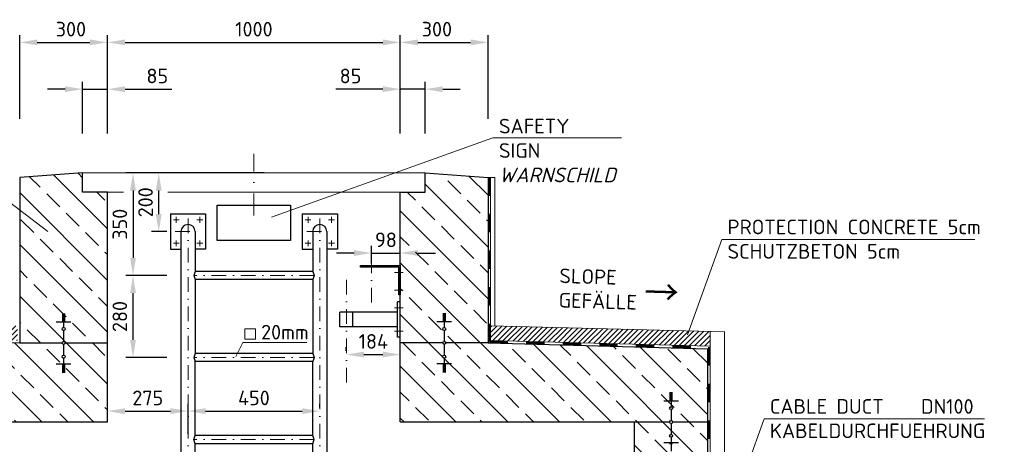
# Model space of a CAD drawing. Header units: millimetres. Extents: x -76904 to 25883, y -13890 to 20369.
# Tile 24 of 29: x 1958 to 5321, y 13966 to 15415. Entities that reach past the tile are written whole.
import ezdxf

# ---------------------------------------------------------------- set-up
doc = ezdxf.new("R2010")
doc.units = ezdxf.units.MM
doc.header["$MEASUREMENT"] = 0
for name, pattern in [('STRICHPUNKT2', [0.5, 0.25, -0.125, 0, -0.125]), ('VERDECKT2', [0.1875, 0.125, -0.0625]), ('WJF-UNSICHTBAR', [0.25, 0.125, -0.125])]:
    doc.linetypes.add(name, pattern=pattern)
for name, color, linetype, lineweight in [('P------T2', 7, 'Continuous', 18), ('P-BS----Bem', 7, 'Continuous', 18), ('P-BSBOD', 7, 'Continuous', 30), ('P-BSDEP', 7, 'Continuous', 30), ('P-BSWABD', 7, 'Continuous', 18), ('P-BSWAN', 7, 'Continuous', 30), ('P-BSWANF', 7, 'Continuous', 18), ('P-MS025', 7, 'Continuous', 30), ('P-SSDEK', 7, 'Continuous', 25), ('P-SSHAL', 7, 'Continuous', 25), ('P-SSLEI', 7, 'Continuous', 30), ('P-SSLEIX', 7, 'STRICHPUNKT2', 18)]:
    doc.layers.add(name, color=color, linetype=linetype, lineweight=lineweight)
doc.styles.get("Standard").update_dxf_attribs({"font": 'isocpeur.ttf'})
doc.dimstyles.new('Kopie von ISO-25', dxfattribs={"dimscale": 20, "dimtxt": 2.5, "dimasz": 3, "dimexe": 1.25, "dimexo": 0.625, "dimgap": 1, "dimtad": 1, "dimtxsty": 'Standard', "dimcen": 2.5, "dimadec": 0, "dimazin": 0, "dimtfac": 1, "dimtmove": 0, "dimatfit": 1, "dimfxl": 0, "dimarcsym": 0})

# ---------------------------------------------------------------- blocks, each defined once
blk = doc.blocks.new('*D9')
at = {"layer": 'Defpoints', "color": 0, "lineweight": 0, "transparency": 16777216}
for p in [(3257.9, 14618.9), (3159.8, 14571.2), (3257.9, 14421.4)]:
    blk.add_point(p, dxfattribs=at)
at = {"layer": 'P-BS----Bem', "color": 0, "lineweight": -2, "transparency": 16777216}
for p, q in [((3159.8, 14583.7), (3159.8, 14643.9)), ((3257.9, 14433.9), (3257.9, 14643.9)), ((3099.8, 14618.9), (3039.8, 14618.9)), ((3159.8, 14618.9), (3257.9, 14618.9)), ((3317.9, 14618.9), (3377.9, 14618.9))]:
    blk.add_line(p, q, dxfattribs=at)
at = {"layer": 'P-BS----Bem', "color": 0, "lineweight": 0, "transparency": 16777216}
for points in [[(3099.8, 14628.9), (3099.8, 14608.9), (3159.8, 14618.9)], [(3317.9, 14628.9), (3317.9, 14608.9), (3257.9, 14618.9)]]:
    blk.add_solid(points, dxfattribs=at)
at = {"layer": 'P-BS----Bem', "color": 0, "transparency": 16777216, "insert": (3208.9, 14663.9), "char_height": 50, "attachment_point": 5}
blk.add_mtext('98', dxfattribs=at)
blk = doc.blocks.new('*D22')
at = {"layer": 'Defpoints', "color": 0, "lineweight": 0, "transparency": 16777216}
for p in [(2257.9, 14079.1), (2532.9, 14079.1), (2532.9, 13987.4)]:
    blk.add_point(p, dxfattribs=at)
at = {"layer": 'P-BS----Bem', "color": 0, "lineweight": -2, "transparency": 16777216}
for p, q in [((2257.9, 14091.6), (2257.9, 14104.1)), ((2532.9, 13999.9), (2532.9, 14104.1)), ((2317.9, 14079.1), (2472.9, 14079.1))]:
    blk.add_line(p, q, dxfattribs=at)
at = {"layer": 'P-BS----Bem', "color": 0, "lineweight": 0, "transparency": 16777216}
for points in [[(2317.9, 14089.1), (2317.9, 14069.1), (2257.9, 14079.1)], [(2472.9, 14089.1), (2472.9, 14069.1), (2532.9, 14079.1)]]:
    blk.add_solid(points, dxfattribs=at)
at = {"layer": 'P-BS----Bem', "color": 0, "transparency": 16777216, "insert": (2395.4, 14124.1), "char_height": 50, "attachment_point": 5}
blk.add_mtext('275', dxfattribs=at)
blk = doc.blocks.new('*D23')
at = {"layer": 'Defpoints', "color": 0, "lineweight": 0, "transparency": 16777216}
for p in [(2532.9, 14079.1), (2982.9, 14079.1), (2982.9, 14079.1)]:
    blk.add_point(p, dxfattribs=at)
at = {"layer": 'P-BS----Bem', "color": 0, "lineweight": -2, "transparency": 16777216}
for p, q in [((2532.9, 14091.6), (2532.9, 14104.1)), ((2982.9, 14091.6), (2982.9, 14104.1)), ((2592.9, 14079.1), (2922.9, 14079.1))]:
    blk.add_line(p, q, dxfattribs=at)
at = {"layer": 'P-BS----Bem', "color": 0, "lineweight": 0, "transparency": 16777216}
for points in [[(2592.9, 14089.1), (2592.9, 14069.1), (2532.9, 14079.1)], [(2922.9, 14089.1), (2922.9, 14069.1), (2982.9, 14079.1)]]:
    blk.add_solid(points, dxfattribs=at)
at = {"layer": 'P-BS----Bem', "color": 0, "transparency": 16777216, "insert": (2757.9, 14124.1), "char_height": 50, "attachment_point": 5}
blk.add_mtext('450', dxfattribs=at)
blk = doc.blocks.new('*D24')
at = {"layer": 'Defpoints', "color": 0, "lineweight": 0, "ltscale": 50, "transparency": 16777216}
for p in [(2345, 14542.1), (2472.9, 14542.1), (2472.9, 14262.1)]:
    blk.add_point(p, dxfattribs=at)
at = {"layer": 'P-BS----Bem', "color": 0, "lineweight": -2, "ltscale": 50, "transparency": 16777216}
for p, q in [((2460.4, 14542.1), (2320, 14542.1)), ((2345, 14322.1), (2345, 14482.1)), ((2460.4, 14262.1), (2320, 14262.1))]:
    blk.add_line(p, q, dxfattribs=at)
at = {"layer": 'P-BS----Bem', "color": 0, "lineweight": 0, "ltscale": 50, "transparency": 16777216}
for points in [[(2335, 14482.1), (2355, 14482.1), (2345, 14542.1)], [(2335, 14322.1), (2355, 14322.1), (2345, 14262.1)]]:
    blk.add_solid(points, dxfattribs=at)
at = {"layer": 'P-BS----Bem', "color": 0, "ltscale": 50, "transparency": 16777216, "insert": (2300, 14402.1), "char_height": 50, "attachment_point": 5, "rotation": 90}
blk.add_mtext('280', dxfattribs=at)
blk = doc.blocks.new('*D25')
at = {"layer": 'Defpoints', "color": 0, "lineweight": 0, "ltscale": 50, "transparency": 16777216}
for p in [(2805.7, 14892.1), (2345, 14542.1), (2472.9, 14542.1)]:
    blk.add_point(p, dxfattribs=at)
at = {"layer": 'P-BS----Bem', "color": 0, "lineweight": -2, "ltscale": 50, "transparency": 16777216}
for p, q in [((2793.2, 14892.1), (2320, 14892.1)), ((2345, 14832.1), (2345, 14602.1)), ((2460.4, 14542.1), (2320, 14542.1))]:
    blk.add_line(p, q, dxfattribs=at)
at = {"layer": 'P-BS----Bem', "color": 0, "lineweight": 0, "ltscale": 50, "transparency": 16777216}
for points in [[(2335, 14832.1), (2355, 14832.1), (2345, 14892.1)], [(2335, 14602.1), (2355, 14602.1), (2345, 14542.1)]]:
    blk.add_solid(points, dxfattribs=at)
at = {"layer": 'P-BS----Bem', "color": 0, "ltscale": 50, "transparency": 16777216, "insert": (2300, 14717.1), "char_height": 50, "attachment_point": 5, "rotation": 90}
blk.add_mtext('350', dxfattribs=at)
blk = doc.blocks.new('*D26')
at = {"layer": 'Defpoints', "color": 0, "lineweight": 0, "ltscale": 50, "transparency": 16777216}
for p in [(2432.8, 14892.1), (2472.9, 14892.1), (2472.9, 14692.1)]:
    blk.add_point(p, dxfattribs=at)
at = {"layer": 'P-BS----Bem', "color": 0, "lineweight": -2, "ltscale": 50, "transparency": 16777216}
for p, q in [((2460.4, 14892.1), (2407.8, 14892.1)), ((2432.8, 14752.1), (2432.8, 14832.1)), ((2460.4, 14692.1), (2407.8, 14692.1))]:
    blk.add_line(p, q, dxfattribs=at)
at = {"layer": 'P-BS----Bem', "color": 0, "lineweight": 0, "ltscale": 50, "transparency": 16777216}
for points in [[(2422.8, 14832.1), (2442.8, 14832.1), (2432.8, 14892.1)], [(2422.8, 14752.1), (2442.8, 14752.1), (2432.8, 14692.1)]]:
    blk.add_solid(points, dxfattribs=at)
at = {"layer": 'P-BS----Bem', "color": 0, "ltscale": 50, "transparency": 16777216, "insert": (2387.8, 14792.1), "char_height": 50, "attachment_point": 5, "rotation": 90}
blk.add_mtext('200', dxfattribs=at)
blk = doc.blocks.new('*D45')
at = {"layer": 'Defpoints', "color": 0, "lineweight": 0, "transparency": 16777216}
for p in [(3257.9, 15338.1), (2257.9, 14827.1), (3257.9, 14827.1)]:
    blk.add_point(p, dxfattribs=at)
at = {"layer": 'P-BS----Bem', "color": 0, "lineweight": -2, "transparency": 16777216}
for p, q in [((2257.9, 15027.1), (2257.9, 15363.1)), ((2317.9, 15338.1), (3197.9, 15338.1)), ((3257.9, 15027.1), (3257.9, 15363.1))]:
    blk.add_line(p, q, dxfattribs=at)
at = {"layer": 'P-BS----Bem', "color": 0, "lineweight": 0, "transparency": 16777216}
for points in [[(2317.9, 15348.1), (2317.9, 15328.1), (2257.9, 15338.1)], [(3197.9, 15348.1), (3197.9, 15328.1), (3257.9, 15338.1)]]:
    blk.add_solid(points, dxfattribs=at)
at = {"layer": 'P-BS----Bem', "color": 0, "transparency": 16777216, "insert": (2757.9, 15383.1), "char_height": 50, "attachment_point": 5}
blk.add_mtext('1000', dxfattribs=at)
blk = doc.blocks.new('*D46')
at = {"layer": 'Defpoints', "color": 0, "lineweight": 0, "transparency": 16777216}
for p in [(2257.9, 15338.1), (1957.9, 14877.1), (2257.9, 14827.1)]:
    blk.add_point(p, dxfattribs=at)
at = {"layer": 'P-BS----Bem', "color": 0, "lineweight": -2, "transparency": 16777216}
for p, q in [((1957.9, 15077.1), (1957.9, 15363.1)), ((2017.9, 15338.1), (2197.9, 15338.1)), ((2257.9, 15027.1), (2257.9, 15363.1))]:
    blk.add_line(p, q, dxfattribs=at)
at = {"layer": 'P-BS----Bem', "color": 0, "lineweight": 0, "transparency": 16777216}
for points in [[(2017.9, 15348.1), (2017.9, 15328.1), (1957.9, 15338.1)], [(2197.9, 15348.1), (2197.9, 15328.1), (2257.9, 15338.1)]]:
    blk.add_solid(points, dxfattribs=at)
at = {"layer": 'P-BS----Bem', "color": 0, "transparency": 16777216, "insert": (2132.9, 15383.1), "char_height": 50, "attachment_point": 5}
blk.add_mtext('300', dxfattribs=at)
blk = doc.blocks.new('*D47')
at = {"layer": 'Defpoints', "color": 0, "lineweight": 0, "transparency": 16777216}
for p in [(3557.9, 15338.1), (3557.9, 14877.1), (3257.9, 14827.1)]:
    blk.add_point(p, dxfattribs=at)
at = {"layer": 'P-BS----Bem', "color": 0, "lineweight": -2, "transparency": 16777216}
for p, q in [((3257.9, 15027.1), (3257.9, 15363.1)), ((3317.9, 15338.1), (3497.9, 15338.1)), ((3557.9, 15077.1), (3557.9, 15363.1))]:
    blk.add_line(p, q, dxfattribs=at)
at = {"layer": 'P-BS----Bem', "color": 0, "lineweight": 0, "transparency": 16777216}
for points in [[(3317.9, 15348.1), (3317.9, 15328.1), (3257.9, 15338.1)], [(3497.9, 15348.1), (3497.9, 15328.1), (3557.9, 15338.1)]]:
    blk.add_solid(points, dxfattribs=at)
at = {"layer": 'P-BS----Bem', "color": 0, "transparency": 16777216, "insert": (3382.9, 15383.1), "char_height": 50, "attachment_point": 5}
blk.add_mtext('300', dxfattribs=at)
blk = doc.blocks.new('*D92')
at = {"layer": 'Defpoints', "color": 0, "lineweight": 0, "transparency": 16777216}
for p in [(3073.6, 14272.2), (3257.9, 14272.2), (3257.9, 14055.9)]:
    blk.add_point(p, dxfattribs=at)
at = {"layer": 'P-BS----Bem', "color": 0, "lineweight": -2, "transparency": 16777216}
for p, q in [((3073.6, 14284.7), (3073.6, 14297.2)), ((3257.9, 14068.4), (3257.9, 14297.2)), ((3133.6, 14272.2), (3197.9, 14272.2))]:
    blk.add_line(p, q, dxfattribs=at)
at = {"layer": 'P-BS----Bem', "color": 0, "lineweight": 0, "transparency": 16777216}
for points in [[(3133.6, 14282.2), (3133.6, 14262.2), (3073.6, 14272.2)], [(3197.9, 14282.2), (3197.9, 14262.2), (3257.9, 14272.2)]]:
    blk.add_solid(points, dxfattribs=at)
at = {"layer": 'P-BS----Bem', "color": 0, "transparency": 16777216, "insert": (3165.8, 14317.2), "char_height": 50, "attachment_point": 5}
blk.add_mtext('184', dxfattribs=at)
blk = doc.blocks.new('*D95')
at = {"layer": 'Defpoints', "color": 0, "lineweight": 0, "transparency": 16777216}
for p in [(3342.9, 15178.3), (3257.9, 14827.1), (3342.9, 14827.1)]:
    blk.add_point(p, dxfattribs=at)
at = {"layer": 'P-BS----Bem', "color": 0, "lineweight": -2, "transparency": 16777216}
for p, q in [((3257.9, 15027.1), (3257.9, 15203.3)), ((3342.9, 15027.1), (3342.9, 15203.3)), ((3197.9, 15178.3), (3037.9, 15178.3)), ((3342.9, 15178.3), (3257.9, 15178.3)), ((3402.9, 15178.3), (3462.9, 15178.3))]:
    blk.add_line(p, q, dxfattribs=at)
at = {"layer": 'P-BS----Bem', "color": 0, "lineweight": 0, "transparency": 16777216}
for points in [[(3197.9, 15188.3), (3197.9, 15168.3), (3257.9, 15178.3)], [(3402.9, 15188.3), (3402.9, 15168.3), (3342.9, 15178.3)]]:
    blk.add_solid(points, dxfattribs=at)
at = {"layer": 'P-BS----Bem', "color": 0, "transparency": 16777216, "insert": (3087.9, 15223.3), "char_height": 50, "attachment_point": 5}
blk.add_mtext('85', dxfattribs=at)
blk = doc.blocks.new('*D96')
at = {"layer": 'Defpoints', "color": 0, "lineweight": 0, "transparency": 16777216}
for p in [(2172.9, 15178.3), (2172.9, 14827.1), (2257.9, 14827.1)]:
    blk.add_point(p, dxfattribs=at)
at = {"layer": 'P-BS----Bem', "color": 0, "lineweight": -2, "transparency": 16777216}
for p, q in [((2172.9, 15027.1), (2172.9, 15203.3)), ((2257.9, 15027.1), (2257.9, 15203.3)), ((2112.9, 15178.3), (2052.9, 15178.3)), ((2172.9, 15178.3), (2257.9, 15178.3)), ((2317.9, 15178.3), (2477.9, 15178.3))]:
    blk.add_line(p, q, dxfattribs=at)
at = {"layer": 'P-BS----Bem', "color": 0, "lineweight": 0, "transparency": 16777216}
for points in [[(2112.9, 15188.3), (2112.9, 15168.3), (2172.9, 15178.3)], [(2317.9, 15188.3), (2317.9, 15168.3), (2257.9, 15178.3)]]:
    blk.add_solid(points, dxfattribs=at)
at = {"layer": 'P-BS----Bem', "color": 0, "transparency": 16777216, "insert": (2427.9, 15223.3), "char_height": 50, "attachment_point": 5}
blk.add_mtext('85', dxfattribs=at)

msp = doc.modelspace()

# ---------------------------------------------------------------- hatches: boundary and pattern name
at = {"lineweight": 0}
h = msp.add_hatch(dxfattribs=at)
h.set_pattern_fill('ANSI31', color=256, scale=100)
h.set_pattern_definition([(45, (2757.917, 14335.115), (-8.83883, 8.83883), [])])
h.paths.add_polyline_path([(4315.917, 14301.365), (4315.917, 14351.365), (3565.917, 14370.115), (3565.917, 14320.115)])
h.paths.add_polyline_path([(1199.917, 14351.365), (1199.917, 14301.365), (1949.917, 14320.115), (1949.917, 14370.115)])
at = {"layer": 'P-BSWANF', "lineweight": 5}
h = msp.add_hatch(dxfattribs=at)
h.set_pattern_fill('ANSI33', scale=500, angle=90, style=0)
h.set_pattern_definition([(135, (-9882.23, 2976.98), (-88.38835, -88.38835), []), (135, (-9882.23, 3065.37), (-88.38835, -88.38835), [62.5, -31.25])])
edge = h.paths.add_edge_path()
edge.add_line((1207.917, 12542.115), (1317.373, 12542.115))
edge.add_line((1317.373, 12542.115), (1317.373, 12572.005))
edge.add_line((1317.373, 12572.005), (1350.746, 12572.005))
edge.add_line((1350.746, 12572.005), (1350.746, 12542.115))
edge.add_line((1350.746, 12542.115), (1457.917, 12542.115))
edge.add_line((1457.917, 12542.115), (1457.917, 12883.004))
edge.add_arc((1691.155, 13167.315), 367.739, 180, 230.6358, ccw=False)
edge.add_arc((1691.155, 13167.315), 367.739, 129.3642, 180, ccw=False)
edge.add_line((1457.917, 13451.625), (1457.917, 13792.115))
edge.add_line((1457.917, 13792.115), (1207.917, 13792.115))
edge.add_line((1207.917, 13792.115), (1207.917, 12542.115))
h.paths.add_polyline_path([(1457.917, 14042.115), (2257.917, 14042.115), (2257.917, 14827.115), (2172.917, 14827.115), (2172.917, 14892.115), (1957.917, 14877.115), (1957.917, 14312.115), (1207.917, 14292.115), (1207.917, 13822.201), (1457.917, 13822.201)])
edge = h.paths.add_edge_path(flags=17)
edge.add_arc((1691.155, 13167.315), 367.739, 129.3642, 180)
edge.add_arc((1691.155, 13167.315), 367.739, 180, 230.6358)
edge.add_line((1457.917, 12883.004), (1457.917, 13451.625))
edge = h.paths.add_edge_path(flags=17)
edge.add_line((4057.917, 13420.714), (4057.917, 12913.915))
edge.add_arc((3791.42, 13167.315), 367.739, 316.443149, 360)
edge.add_arc((3791.42, 13167.315), 367.739, 0, 43.556851)
edge = h.paths.add_edge_path()
edge.add_arc((3791.42, 13167.315), 367.739, 0, 43.556851, ccw=False)
edge.add_arc((3791.42, 13167.315), 367.739, -43.556851, 0, ccw=False)
edge.add_line((4057.917, 12913.915), (4057.917, 12542.115))
edge.add_line((4057.917, 12542.115), (4166.959, 12542.115))
edge.add_line((4166.959, 12542.115), (4166.959, 12573.072))
edge.add_line((4166.959, 12573.072), (4199.048, 12573.072))
edge.add_line((4199.048, 12573.072), (4199.048, 12542.115))
edge.add_line((4199.048, 12542.115), (4307.917, 12542.115))
edge.add_line((4307.917, 12542.115), (4307.917, 13792.115))
edge.add_line((4307.917, 13792.115), (4057.917, 13792.115))
edge.add_line((4057.917, 13792.115), (4057.917, 13420.714))
h.paths.add_polyline_path([(4057.917, 14042.115), (4057.917, 13822.201), (4307.917, 13822.201), (4307.917, 14292.115), (3557.917, 14312.115), (3557.917, 14877.115), (3342.917, 14892.115), (3342.917, 14827.115), (3257.917, 14827.115), (3257.917, 14042.115)])

# ---------------------------------------------------------------- linework, layer by layer
for p, q in [((2102.93, 14411.769), (2112.93, 14411.769)), ((2102.93, 14408.249), (2112.93, 14408.249)), ((2102.93, 14404.729), (2112.93, 14404.729)), ((2102.93, 14401.209), (2112.93, 14401.209)), ((2102.93, 14397.689), (2112.93, 14397.689)), ((2102.93, 14394.169), (2112.93, 14394.169)), ((2107.93, 14412.115), (2107.93, 14364.51)), ((3412.905, 14411.769), (3402.905, 14411.769)), ((3412.905, 14408.249), (3402.905, 14408.249)), ((3412.905, 14404.729), (3402.905, 14404.729)), ((3412.905, 14401.209), (3402.905, 14401.209)), ((3412.905, 14397.689), (3402.905, 14397.689)), ((3412.905, 14394.169), (3402.905, 14394.169)), ((3407.905, 14412.115), (3407.905, 14364.51)), ((2082.93, 14383.609), (2132.93, 14383.609)), ((2102.93, 14390.649), (2112.93, 14390.649)), ((2102.93, 14387.129), (2112.93, 14387.129)), ((3432.905, 14383.609), (3382.905, 14383.609)), ((3412.905, 14390.649), (3402.905, 14390.649)), ((3412.905, 14387.129), (3402.905, 14387.129)), ((2107.93, 14354.157), (2107.93, 14317.292)), ((3407.905, 14354.157), (3407.905, 14317.292)), ((2107.93, 14306.939), (2107.93, 14270.074)), ((3407.905, 14306.939), (3407.905, 14270.074)), ((2107.93, 14259.721), (2107.93, 14212.115)), ((3407.905, 14259.721), (3407.905, 14212.115)), ((2082.93, 14240.621), (2132.93, 14240.621)), ((2102.93, 14237.101), (2112.93, 14237.101)), ((2102.93, 14233.581), (2112.93, 14233.581)), ((2102.93, 14230.062), (2112.93, 14230.062)), ((2102.93, 14226.542), (2112.93, 14226.542)), ((3432.905, 14240.621), (3382.905, 14240.621)), ((3412.905, 14237.101), (3402.905, 14237.101)), ((3412.905, 14233.581), (3402.905, 14233.581)), ((3412.905, 14230.062), (3402.905, 14230.062)), ((3412.905, 14226.542), (3402.905, 14226.542)), ((2102.93, 14223.022), (2112.93, 14223.022)), ((2102.93, 14219.502), (2112.93, 14219.502)), ((2102.93, 14215.982), (2112.93, 14215.982)), ((2102.93, 14212.462), (2112.93, 14212.462)), ((3412.905, 14223.022), (3402.905, 14223.022)), ((3412.905, 14219.502), (3402.905, 14219.502)), ((3412.905, 14215.982), (3402.905, 14215.982)), ((3412.905, 14212.462), (3402.905, 14212.462)), ((4187.917, 14141.768), (4177.917, 14141.768)), ((4187.917, 14138.248), (4177.917, 14138.248)), ((4187.917, 14134.728), (4177.917, 14134.728)), ((4187.917, 14131.208), (4177.917, 14131.208)), ((4187.917, 14127.688), (4177.917, 14127.688)), ((4182.917, 14142.115), (4182.917, 14094.509)), ((4207.917, 14113.609), (4157.917, 14113.609)), ((4187.917, 14124.168), (4177.917, 14124.168)), ((4187.917, 14120.649), (4177.917, 14120.649)), ((4187.917, 14117.129), (4177.917, 14117.129)), ((4182.917, 14084.156), (4182.917, 14047.291)), ((4182.917, 14036.938), (4182.917, 14000.073)), ((4207.917, 13970.621), (4157.917, 13970.621)), ((4187.917, 13967.101), (4177.917, 13967.101)), ((4182.917, 13989.72), (4182.917, 13942.115))]:
    msp.add_line(p, q)
at = {"color": 7}
msp.add_lwpolyline([(3252.917, 14576.165), (3257.917, 14576.165), (3257.917, 14476.165), (3252.917, 14476.165), (3252.917, 14571.165), (3122.269, 14571.165), (3122.269, 14576.165), (3257.917, 14576.165), (3257.917, 14571.165)], dxfattribs=at)
for centre in [(2107.93, 14359.333), (3407.905, 14359.333), (2107.93, 14312.115), (3407.905, 14312.115), (2107.93, 14264.897), (3407.905, 14264.897), (4182.917, 14089.333), (4182.917, 14042.115), (4182.917, 13994.897)]:
    msp.add_circle(centre, 5.176)
at = {"layer": 'P------T2', "color": 7}
for p, q in [((1844.846, 14851.834), (2054.402, 14691.926)), ((4238.943, 14339.072), (4356.476, 14665.513)), ((4356.476, 14665.513), (5220.892, 14665.513)), ((4383.66, 13726.37), (4501.193, 14052.811)), ((4501.193, 14052.811), (5253.517, 14052.811))]:
    msp.add_line(p, q, dxfattribs=at)
for points in [[(4013.518, 15011.763), (3573.673, 15011.763), (2818.224, 14741.454)], [(2938.814, 14313.664), (2720.206, 14313.664), (2695.624, 14266.149)]]:
    msp.add_lwpolyline(points, dxfattribs=at)
msp.add_lwpolyline([(2763.464, 14325.045), (2727.164, 14325.045), (2727.164, 14360.538), (2763.464, 14360.538)], close=True, dxfattribs=at)
at = {"layer": 'P-BSBOD', "color": 7}
for p, q in [((1957.943, 14312.115), (2102.754, 14312.115)), ((2113.106, 14312.115), (2257.917, 14312.115)), ((3402.729, 14312.115), (3257.917, 14312.115)), ((3557.892, 14312.115), (3413.081, 14312.115)), ((4057.917, 14042.115), (4177.741, 14042.115)), ((4188.094, 14042.115), (4307.917, 14042.115))]:
    msp.add_line(p, q, dxfattribs=at)
at = {"layer": 'P-BSDEP', "color": 7}
for p, q in [((1957.917, 14312.115), (1207.917, 14292.115)), ((3557.917, 14312.115), (4307.917, 14292.115)), ((1457.917, 14042.115), (2257.917, 14042.115)), ((3257.917, 14042.115), (4057.917, 14042.115))]:
    msp.add_line(p, q, dxfattribs=at)
at = {"layer": 'P-BSWABD', "color": 7}
for p, q in [((3557.917, 14877.115), (3565.917, 14877.115)), ((3565.917, 14877.115), (3565.917, 14320.115)), ((3565.917, 14877.115), (3580.917, 14877.115)), ((3580.917, 14877.115), (3580.917, 14369.74)), ((3565.917, 14370.115), (4365.917, 14350.115)), ((4315.917, 14351.365), (4315.917, 12192.115)), ((4365.182, 14350.133), (4365.917, 12192.115)), ((3565.917, 14320.115), (4315.917, 14301.365))]:
    msp.add_line(p, q, dxfattribs=at)
at = {"layer": 'P-BSWABD', "color": 7, "linetype": 'WJF-UNSICHTBAR', "lineweight": 53, "ltscale": 500}
for p, q in [((3562.917, 14877.115), (3562.917, 14317.115)), ((3562.917, 14317.115), (4312.917, 14297.115)), ((4312.917, 14297.115), (4312.917, 12197.115))]:
    msp.add_line(p, q, dxfattribs=at)
at = {"layer": 'P-BSWAN', "color": 7}
for p, q in [((2172.917, 14892.115), (1957.917, 14877.115)), ((1957.917, 14877.115), (1957.917, 14312.115)), ((2172.917, 14827.115), (2172.917, 14892.115)), ((3342.917, 14892.115), (3557.917, 14877.115)), ((3342.917, 14827.115), (3342.917, 14892.115)), ((3557.917, 14877.115), (3557.917, 14312.115)), ((2257.917, 14827.115), (2172.917, 14827.115)), ((2257.917, 14042.115), (2257.917, 14827.115)), ((3257.917, 14042.115), (3257.917, 14827.115)), ((3257.917, 14827.115), (3342.917, 14827.115)), ((4307.917, 12542.115), (4307.917, 14292.115)), ((4057.917, 12542.115), (4057.917, 14042.115))]:
    msp.add_line(p, q, dxfattribs=at)
at = {"layer": 'P-BSWAN', "color": 7, "lineweight": 18}
for p, q in [((2172.917, 14892.115), (3342.917, 14892.115)), ((2257.917, 14827.115), (2312.153, 14827.115)), ((2464.135, 14827.115), (3257.917, 14827.115))]:
    msp.add_line(p, q, dxfattribs=at)
at = {"layer": 'P-MS025', "color": 7, "linetype": 'STRICHPUNKT2', "lineweight": 18, "ltscale": 200}
for p, q in [((3159.818, 14599.896), (3159.818, 14445.825)), ((3073.641, 14527.355), (3073.641, 14138.888))]:
    msp.add_line(p, q, dxfattribs=at)
at = {"layer": 'P-MS025', "color": 7, "linetype": 'VERDECKT2', "lineweight": 25, "ltscale": 70}
for p, q in [((3142.961, 14576.165), (3142.961, 14571.165)), ((3176.676, 14576.165), (3176.676, 14571.165))]:
    msp.add_line(p, q, dxfattribs=at)
at = {"layer": 'P-SSDEK', "color": 7, "linetype": 'STRICHPUNKT2', "lineweight": 18, "ltscale": 300}
msp.add_line((2757.917, 14747.115), (2757.917, 14957.115), dxfattribs=at)
at = {"layer": 'P-SSHAL', "color": 7, "linetype": 'STRICHPUNKT2', "lineweight": 18, "ltscale": 300}
for p, q in [((3267.917, 14552.502), (3237.917, 14552.502)), ((3267.917, 14491.619), (3237.917, 14491.619)), ((3267.917, 14432.115), (3237.917, 14432.115)), ((3267.917, 14352.115), (3237.917, 14352.115))]:
    msp.add_line(p, q, dxfattribs=at)
at = {"layer": 'P-SSHAL', "color": 7}
for p, q in [((3247.917, 14332.115), (3247.917, 14452.115)), ((3257.917, 14452.115), (3247.917, 14452.115)), ((3247.917, 14417.115), (3051.791, 14417.115)), ((3051.791, 14367.115), (3051.791, 14417.115)), ((3095.491, 14367.115), (3095.491, 14417.115)), ((3247.917, 14367.115), (3051.791, 14367.115)), ((3257.917, 14332.115), (3247.917, 14332.115))]:
    msp.add_line(p, q, dxfattribs=at)
msp.add_lwpolyline([(2632.917, 14782.115), (2882.917, 14782.115), (2882.917, 14662.115), (2632.917, 14662.115)], close=True, dxfattribs=at)
at = {"layer": 'P-SSLEI', "color": 7, "lineweight": 25}
for p, q in [((2472.917, 14752.115), (2592.917, 14752.115)), ((2472.917, 14752.115), (2472.917, 14632.115)), ((2592.917, 14752.115), (2592.917, 14632.115)), ((2922.917, 14752.115), (3042.917, 14752.115)), ((2922.917, 14752.115), (2922.917, 14632.115)), ((3042.917, 14752.115), (3042.917, 14632.115)), ((2472.917, 14632.115), (2508.767, 14632.115)), ((2592.917, 14632.115), (2557.067, 14632.115)), ((2922.917, 14632.115), (2958.767, 14632.115)), ((3042.917, 14632.115), (3007.067, 14632.115))]:
    msp.add_line(p, q, dxfattribs=at)
at = {"layer": 'P-SSLEI', "color": 7}
for p, q in [((2508.767, 14692.115), (2508.767, 12720.215)), ((2557.067, 14692.115), (2557.067, 14556.257)), ((2958.767, 14692.115), (2958.767, 14556.257)), ((3007.067, 14692.115), (3007.067, 12720.215)), ((2557.067, 14556.257), (2552.493, 14542.115)), ((2552.493, 14542.115), (2557.067, 14527.973)), ((2958.767, 14556.257), (2557.067, 14556.257)), ((2958.767, 14556.257), (2963.341, 14542.115)), ((2963.341, 14542.115), (2958.767, 14527.973)), ((2557.067, 14527.973), (2557.067, 14276.257)), ((2958.767, 14527.973), (2557.067, 14527.973)), ((2958.767, 14527.973), (2958.767, 14276.257)), ((2557.067, 14276.257), (2552.493, 14262.115)), ((2552.493, 14262.115), (2557.067, 14247.973)), ((2958.767, 14276.257), (2557.067, 14276.257)), ((2958.767, 14276.257), (2963.341, 14262.115)), ((2963.341, 14262.115), (2958.767, 14247.973)), ((2958.767, 14247.973), (2557.067, 14247.973)), ((2557.067, 13996.257), (2557.067, 14247.972)), ((2958.767, 13996.257), (2958.767, 14247.972)), ((2552.493, 13982.115), (2557.067, 13996.257)), ((2958.767, 13996.257), (2557.067, 13996.257)), ((2963.341, 13982.115), (2958.767, 13996.257)), ((2557.067, 13967.972), (2552.493, 13982.115)), ((2958.767, 13967.972), (2557.067, 13967.972)), ((2557.067, 13716.257), (2557.067, 13967.972)), ((2958.767, 13967.972), (2963.341, 13982.115)), ((2958.767, 13716.257), (2958.767, 13967.972))]:
    msp.add_line(p, q, dxfattribs=at)
for centre in [(2532.917, 14692.115), (2982.917, 14692.115)]:
    msp.add_arc(centre, 24.15, 0, 180, dxfattribs=at)
at = {"layer": 'P-SSLEIX', "color": 7, "linetype": 'STRICHPUNKT2', "ltscale": 200}
for p, q in [((2482.917, 14732.115), (2502.917, 14732.115)), ((2492.917, 14742.115), (2492.917, 14722.115)), ((2532.917, 14736.265), (2532.917, 12689.204)), ((2582.917, 14732.115), (2562.917, 14732.115)), ((2572.917, 14742.115), (2572.917, 14722.115)), ((2932.917, 14732.115), (2952.917, 14732.115)), ((2942.917, 14742.115), (2942.917, 14722.115)), ((2982.917, 14736.265), (2982.917, 12689.204)), ((3032.917, 14732.115), (3012.917, 14732.115)), ((3022.917, 14742.115), (3022.917, 14722.115)), ((2488.767, 14692.115), (2577.067, 14692.115)), ((2938.767, 14692.115), (3027.067, 14692.115)), ((2482.917, 14652.115), (2502.917, 14652.115)), ((2492.917, 14642.115), (2492.917, 14662.115)), ((2582.917, 14652.115), (2562.917, 14652.115)), ((2572.917, 14642.115), (2572.917, 14662.115)), ((2932.917, 14652.115), (2952.917, 14652.115)), ((2942.917, 14642.115), (2942.917, 14662.115)), ((3032.917, 14652.115), (3012.917, 14652.115)), ((3022.917, 14642.115), (3022.917, 14662.115)), ((2963.341, 14542.115), (2552.493, 14542.115)), ((2963.341, 14262.115), (2552.493, 14262.115)), ((2963.341, 13982.115), (2552.493, 13982.115))]:
    msp.add_line(p, q, dxfattribs=at)

# ---------------------------------------------------------------- texts
at = {"layer": 'P------T2', "color": 7, "lineweight": 0, "char_height": 50, "width": 405, "attachment_point": 1}
for s, insert in [('SAFETY SIGN {\\fISOCPEUR|b0|i1|c0|p34;WARNSCHILD}', (3595.03, 15077.128)), ('20mm', (2782.442, 14373.67))]:
    msp.add_mtext(s, dxfattribs=dict(at, insert=insert))
at = {"layer": 'P------T2', "color": 7, "char_height": 50, "width": 1018.25102, "attachment_point": 1}
for s, insert in [('{\\C256;PROTECTION CONCRETE 5cm\\PSCHUTZBETON 5cm}', (4375.676, 14732.855)), ('{\\C256;CABLE DUCT    DN100\\PKABELDURCHFUEHRUNG}', (4520.393, 14120.152))]:
    msp.add_mtext(s, dxfattribs=dict(at, insert=insert))
at = {"layer": 'P------T2', "color": 7, "attachment_point": 1, "rotation": 358.314382}
for s, insert, char_height, width in [('{\\C256;SLOPE\\PGEFÄLLE}', (3802.227, 14566.49), 50, 268.08111), ('{\\fSimSun|b0|i0|c134|p2;\\H1.0833x;\\C256;→}', (4093.019, 14529.794), 80, 87.73855)]:
    msp.add_mtext(s, dxfattribs=dict(at, insert=insert, char_height=char_height, width=width))

# ---------------------------------------------------------------- dimensions: what is measured, and where the dimension line sits
at = {"layer": 'P-BS----Bem', "color": 7}
for base, p1, p2, picture, middle in [((2257.917, 15338.106), (1957.917, 14877.115), (2257.917, 14827.115), '*D46', (2132.917, 15338.106)), ((3257.917, 15338.106), (2257.917, 14827.115), (3257.917, 14827.115), '*D45', (2757.917, 15338.106)), ((3557.917, 15338.106), (3257.917, 14827.115), (3557.917, 14877.115), '*D47', (3382.917, 15338.106)), ((3342.917, 15178.313), (3257.917, 14827.115), (3342.917, 14827.115), '*D95', (3087.917, 15178.313))]:
    dim = msp.add_linear_dim(base=base, p1=p1, p2=p2, dimstyle='Kopie von ISO-25', override={"dimexo": 10}, dxfattribs=at)
    dim.commit()
    dim.dimension.update_dxf_attribs({"geometry": picture, "text_midpoint": middle, "dimtype": 160})
dim = msp.add_linear_dim(base=(2172.917, 15178.313), p1=(2257.917, 14827.115), p2=(2172.917, 14827.115), angle=180, dimstyle='Kopie von ISO-25', override={"dimexo": 10}, dxfattribs=at)
dim.commit()
dim.dimension.update_dxf_attribs({"geometry": '*D96', "text_midpoint": (2427.917, 15178.313), "dimtype": 160})
at = {"layer": 'P-BS----Bem', "color": 7, "ltscale": 50}
for base, p1, p2, picture, middle in [((2345.003, 14542.115), (2805.747, 14892.115), (2472.917, 14542.115), '*D25', (2300.003, 14717.115)), ((2432.841, 14892.115), (2472.917, 14692.115), (2472.917, 14892.115), '*D26', (2387.841, 14792.115)), ((2345.003, 14542.115), (2472.917, 14262.115), (2472.917, 14542.115), '*D24', (2300.003, 14402.115))]:
    dim = msp.add_linear_dim(base=base, p1=p1, p2=p2, angle=90, dimstyle='Kopie von ISO-25', dxfattribs=at)
    dim.commit()
    dim.dimension.update_dxf_attribs({"geometry": picture, "text_midpoint": middle})
at = {"layer": 'P-BS----Bem', "color": 7}
for base, p1, p2, text, picture, middle in [((3257.917, 14618.904), (3159.818, 14571.165), (3257.917, 14421.36), '98', '*D9', (3208.868, 14618.904)), ((3257.917, 14272.236), (3073.641, 14272.236), (3257.917, 14055.942), '184', '*D92', (3165.779, 14272.236))]:
    dim = msp.add_linear_dim(base=base, p1=p1, p2=p2, angle=180, text=text, dimstyle='Kopie von ISO-25', dxfattribs=at)
    dim.commit()
    dim.dimension.update_dxf_attribs({"geometry": picture, "text_midpoint": middle, "dimtype": 160})
for base, p1, p2, picture, middle in [((2532.917, 14079.061), (2257.917, 14079.061), (2532.917, 13987.395), '*D22', (2395.417, 14124.061)), ((2982.917, 14079.061), (2532.917, 14079.061), (2982.917, 14079.061), '*D23', (2757.917, 14124.061))]:
    dim = msp.add_linear_dim(base=base, p1=p1, p2=p2, dimstyle='Kopie von ISO-25', dxfattribs=at)
    dim.commit()
    dim.dimension.update_dxf_attribs({"geometry": picture, "text_midpoint": middle})

doc.saveas('drawing.dxf')
